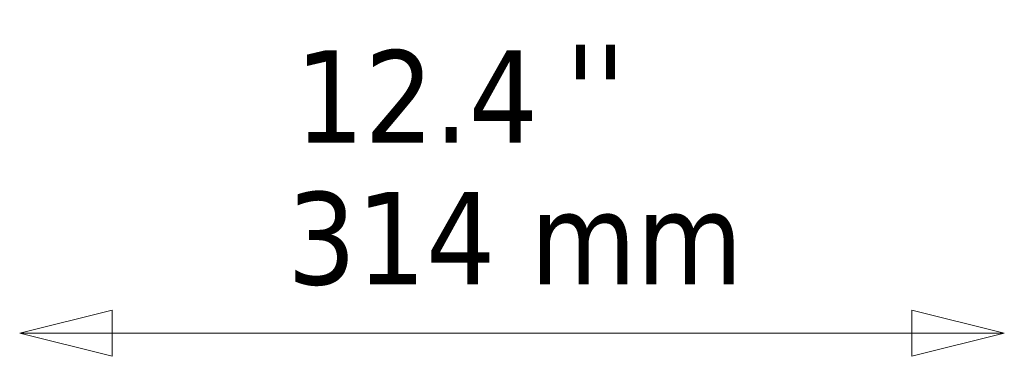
# Model space of a CAD drawing. Header units: millimetres. Extents: x 61 to 1929, y 482 to 2664.
# Tile 217 of 219: x 1610 to 1929, y 826 to 936. Entities that reach past the tile are written whole.
import ezdxf

# ---------------------------------------------------------------- set-up
doc = ezdxf.new("R2010")
doc.units = ezdxf.units.MM
doc.header["$LTSCALE"] = 10
doc.layers.add('Symbol (ISO)', color=7, linetype='Continuous', lineweight=25)
doc.layers.add('Wymiar (ISO)', color=7, linetype='Continuous', lineweight=25)
doc.styles.add('Tekst notatki (ISO)', font='tahoma.ttf')

msp = doc.modelspace()

# ---------------------------------------------------------------- linework, layer by layer
at = {"layer": 'Wymiar (ISO)', "lineweight": 18}
for p, q in [((1640.27, 841.34), (1610.27, 833.84)), ((1640.27, 826.34), (1640.27, 841.34)), ((1929.37, 833.84), (1899.37, 841.34)), ((1899.37, 841.34), (1899.37, 826.34)), ((1640.27, 833.84), (1610.27, 833.84)), ((1610.27, 833.84), (1640.27, 826.34)), ((1640.27, 833.84), (1899.37, 833.84)), ((1899.37, 833.84), (1929.37, 833.84)), ((1899.37, 826.34), (1929.37, 833.84))]:
    msp.add_line(p, q, dxfattribs=at)
at = {"layer": 'Wymiar (ISO)', "lineweight": 18, "flags": 128}
for points in [[(1640.27, 841.34), (1610.27, 833.84), (1640.27, 826.34), (1640.27, 841.34)], [(1899.37, 826.34), (1929.37, 833.84), (1899.37, 841.34), (1899.37, 826.34)]]:
    msp.add_lwpolyline(points, dxfattribs=at)
at = {"layer": 'Wymiar (ISO)'}
for points in [[(1640.27, 841.34), (1610.27, 833.84), (1640.27, 826.34), (1640.27, 841.34)], [(1899.37, 826.34), (1929.37, 833.84), (1899.37, 841.34), (1899.37, 826.34)]]:
    msp.add_solid(points, dxfattribs=at)

# ---------------------------------------------------------------- texts
at = {"layer": 'Symbol (ISO)', "insert": (1787.18, 927.4), "char_height": 30, "attachment_point": 1, "style": 'Tekst notatki (ISO)'}
msp.add_mtext("\\fTahoma|b0|i0;''", dxfattribs=at)
at = {"layer": 'Wymiar (ISO)', "char_height": 30, "attachment_point": 7, "style": 'Tekst notatki (ISO)'}
for s, insert in [('12.4', (1699.46, 895.66)), ('314 mm', (1696.89, 849.08))]:
    msp.add_mtext(s, dxfattribs=dict(at, insert=insert))

doc.saveas('drawing.dxf')
